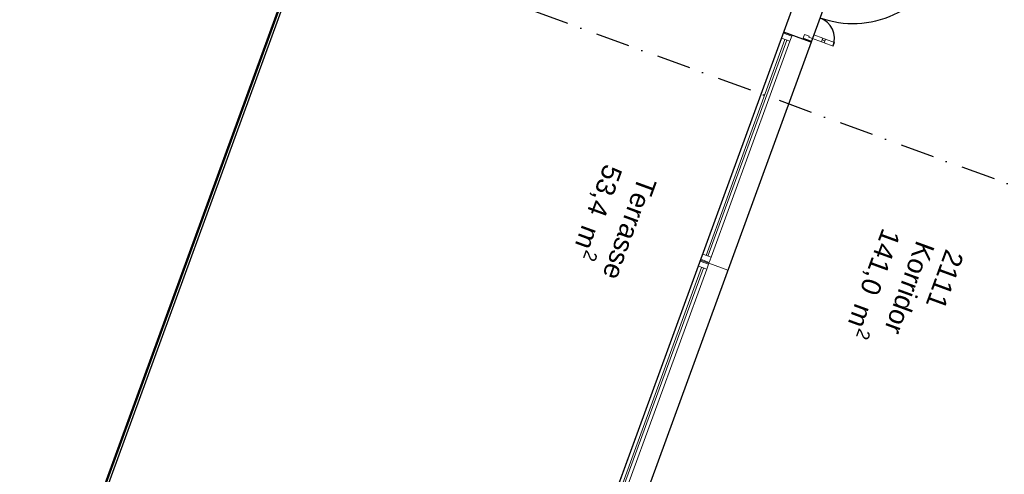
# Model space of a CAD drawing. Header units: millimetres. Extents: x 112481703 to 112588235, y 1264638581 to 1264713486.
# Tile 49 of 256: x 112503725 to 112513904, y 1264680171 to 1264684875. Entities that reach past the tile are written whole.
import ezdxf
from ezdxf.enums import TextEntityAlignment as Align

# ---------------------------------------------------------------- set-up
doc = ezdxf.new("R2010")
doc.units = ezdxf.units.MM
doc.header["$LTSCALE"] = 0.5
doc.header["$MEASUREMENT"] = 0
doc.linetypes.add('PLINE', pattern=[0])
doc.linetypes.add('Prikk & stiplet', pattern=[1340.555525, 705.555534, -352.777767, 0, -282.222223])
doc.layers.add('234- Vinduer_ dører_ porter(Nye konstruksjoner)', color=7, linetype='Continuous', lineweight=0)
for name, color, linetype in [('244- Vinduer_ dører_ foldevegger(Nye konstruksjoner)', 7, 'Continuous'), ('287- Andre rekkverk_ håndlister og fendere(Nye konstruksjoner)', 7, 'Continuous'), ('852- Snittmarkør', 7, 'Continuous'), ('862- M___Nettoareal (1-100)', 7, 'Continuous'), ('862- M___Nettoareal(Nye konstruksjoner)', 7, 'Continuous'), ('862- M___Nettoareal(Polylinje)(Nye konstruksjoner)', 7, 'Continuous')]:
    doc.layers.add(name, color=color, linetype=linetype)
doc.styles.add('GENERATED_STYLE_1', font='arial.ttf')

# ---------------------------------------------------------------- blocks, each defined once
blk = doc.blocks.new('Korridor_2111_39', base_point=(112514952, 1264678769))
at = {"layer": '862- M___Nettoareal(Polylinje)(Nye konstruksjoner)', "linetype": 'PLINE', "flags": 128}
blk.add_lwpolyline([(112519856, 1264684860), (112512911, 1264687394), (112509415, 1264677812), (112511669, 1264676989), (112511823, 1264677412), (112512957, 1264676998), (112512803, 1264676576), (112513729, 1264676238), (112513884, 1264676660), (112515018, 1264676247), (112514863, 1264675824), (112517306, 1264674933), (112516640, 1264673108), (112519082, 1264672217), (112519748, 1264674042), (112522191, 1264673151), (112522345, 1264673573), (112523479, 1264673160), (112523325, 1264672737), (112524251, 1264672399), (112524405, 1264672822), (112525775, 1264672322), (112526580, 1264674530), (112514790, 1264678831, -0.414214), (112514193, 1264680114), (112515084, 1264682556, -0.414214), (112516366, 1264683153), (112532243, 1264677361), (112530735, 1264673227), (112532613, 1264672542), (112533813, 1264675830), (112535081, 1264679305), (112528881, 1264681568), (112528692, 1264681051), (112527558, 1264681465), (112526632, 1264681802), (112525498, 1264682216), (112525687, 1264682733), (112520990, 1264684447), (112520835, 1264684024), (112519702, 1264684438)], format="xyb", close=True, dxfattribs=at)
blk = doc.blocks.new('Terrasse__43', base_point=(112508529, 1264684416))
at = {"layer": '862- M___Nettoareal(Polylinje)(Nye konstruksjoner)', "linetype": 'PLINE', "flags": 128}
blk.add_lwpolyline([(112512594, 1264687403), (112507902, 1264689115), (112504235, 1264679063), (112508927, 1264677351), (112510268, 1264681025)], close=True, dxfattribs=at)
blk = doc.blocks.new('Vindu[153]', base_point=(112557650, 1264717795))
at = {"layer": '234- Vinduer_ dører_ porter(Nye konstruksjoner)', "linetype": 'PLINE'}
for p, q in [((112510764, 1264682386), (112511625, 1264684744)), ((112510787, 1264682448), (112511602, 1264684682)), ((112510821, 1264682436), (112511636, 1264684670)), ((112511654, 1264684663), (112510839, 1264682429)), ((112511688, 1264684651), (112510873, 1264682417)), ((112511602, 1264684682), (112511621, 1264684735)), ((112511688, 1264684651), (112511602, 1264684682)), ((112511621, 1264684735), (112511625, 1264684744)), ((112511708, 1264684704), (112511621, 1264684735)), ((112511625, 1264684744), (112511711, 1264684713)), ((112511625, 1264684744), (112511711, 1264684713)), ((112511708, 1264684704), (112511688, 1264684651)), ((112511711, 1264684713), (112511708, 1264684704)), ((112511711, 1264684713), (112511906, 1264684642)), ((112511046, 1264682284), (112511906, 1264684642)), ((112510768, 1264682396), (112510787, 1264682448)), ((112510787, 1264682448), (112510873, 1264682417)), ((112510873, 1264682417), (112510854, 1264682364)), ((112510764, 1264682386), (112510768, 1264682396)), ((112510764, 1264682386), (112510851, 1264682355)), ((112510764, 1264682386), (112510851, 1264682355)), ((112510854, 1264682364), (112510768, 1264682396)), ((112510854, 1264682364), (112510851, 1264682355)), ((112510851, 1264682355), (112511046, 1264682284))]:
    blk.add_line(p, q, dxfattribs=at)
blk = doc.blocks.new('Vindu[154]', base_point=(112557650, 1264717795))
at = {"layer": '234- Vinduer_ dører_ porter(Nye konstruksjoner)', "linetype": 'PLINE'}
for p, q in [((112509904, 1264680029), (112510764, 1264682386)), ((112509927, 1264680091), (112510742, 1264682324)), ((112509960, 1264680078), (112510775, 1264682312)), ((112510742, 1264682324), (112510761, 1264682377)), ((112510828, 1264682293), (112510742, 1264682324)), ((112510761, 1264682377), (112510764, 1264682386)), ((112510847, 1264682346), (112510761, 1264682377)), ((112510764, 1264682386), (112510851, 1264682355)), ((112510764, 1264682386), (112510851, 1264682355)), ((112510847, 1264682346), (112510828, 1264682293)), ((112510851, 1264682355), (112510847, 1264682346)), ((112510851, 1264682355), (112511046, 1264682284)), ((112510794, 1264682305), (112509979, 1264680071)), ((112510828, 1264682293), (112510013, 1264680059)), ((112510186, 1264679926), (112511046, 1264682284)), ((112509907, 1264680038), (112509927, 1264680091)), ((112509927, 1264680091), (112510013, 1264680059)), ((112509904, 1264680029), (112509907, 1264680038)), ((112509904, 1264680029), (112509990, 1264679997)), ((112509904, 1264680029), (112509990, 1264679997)), ((112509994, 1264680006), (112509907, 1264680038)), ((112509994, 1264680006), (112509990, 1264679997)), ((112509990, 1264679997), (112510186, 1264679926)), ((112510013, 1264680059), (112509994, 1264680006))]:
    blk.add_line(p, q, dxfattribs=at)
blk = doc.blocks.new('Dør tofløyet med overlys[74]', base_point=(112557650, 1264717795))
at = {"layer": '234- Vinduer_ dører_ porter(Nye konstruksjoner)', "linetype": 'PLINE'}
for p, q in [((112512251, 1264685854), (112512265, 1264685894)), ((112512265, 1264685894), (112512269, 1264685904)), ((112512265, 1264685894), (112512352, 1264685863)), ((112512355, 1264685872), (112512269, 1264685904)), ((112512352, 1264685863), (112512355, 1264685872)), ((112512300, 1264685836), (112512251, 1264685854)), ((112512304, 1264685847), (112512300, 1264685836)), ((112512341, 1264685834), (112512304, 1264685847)), ((112512341, 1264685834), (112512328, 1264685796)), ((112512328, 1264685796), (112512422, 1264685762)), ((112512352, 1264685863), (112512341, 1264685834)), ((112512435, 1264685799), (112512341, 1264685834)), ((112512422, 1264685762), (112512435, 1264685799)), ((112513180, 1264685506), (112512428, 1264685781)), ((112513187, 1264685525), (112513173, 1264685488)), ((112513173, 1264685488), (112513267, 1264685453)), ((112513281, 1264685491), (112513187, 1264685525)), ((112513267, 1264685453), (112513281, 1264685491)), ((112511823, 1264684683), (112511820, 1264684673)), ((112511906, 1264684642), (112511820, 1264684673)), ((112511823, 1264684683), (112511838, 1264684723)), ((112511910, 1264684651), (112511823, 1264684683)), ((112511838, 1264684723), (112511887, 1264684705)), ((112511887, 1264684705), (112511883, 1264684694)), ((112511883, 1264684694), (112511920, 1264684680)), ((112511910, 1264684651), (112511906, 1264684642)), ((112511920, 1264684680), (112511910, 1264684651)), ((112511920, 1264684680), (112511934, 1264684718)), ((112512014, 1264684646), (112511920, 1264684680)), ((112511934, 1264684718), (112512028, 1264684683)), ((112512028, 1264684683), (112512014, 1264684646)), ((112512047, 1264684655), (112512021, 1264684665)), ((112512041, 1264684636), (112512054, 1264684674)), ((112512054, 1264684674), (112512148, 1264684640)), ((112512135, 1264684602), (112512041, 1264684636)), ((112512148, 1264684640), (112512135, 1264684602))]:
    blk.add_line(p, q, dxfattribs=at)
at = {"layer": '234- Vinduer_ dører_ porter(Nye konstruksjoner)', "linetype": 'PLINE', "flags": 128}
for points in [[(112513180, 1264685506), (112512428, 1264685781), (112512422, 1264685762), (112513173, 1264685488)], [(112513187, 1264685525), (112512435, 1264685799), (112512428, 1264685781), (112513180, 1264685506)], [(112512041, 1264684636), (112512014, 1264684646), (112512021, 1264684665), (112512047, 1264684655)], [(112512047, 1264684655), (112512021, 1264684665), (112512028, 1264684683), (112512054, 1264684674)]]:
    blk.add_lwpolyline(points, close=True, dxfattribs=at)
at = {"layer": '244- Vinduer_ dører_ foldevegger(Nye konstruksjoner)', "linetype": 'PLINE'}
for p, q in [((112512269, 1264685904), (112512073, 1264685975)), ((112512355, 1264685872), (112512269, 1264685904)), ((112512355, 1264685872), (112512269, 1264685904)), ((112511820, 1264684673), (112511625, 1264684744)), ((112511906, 1264684642), (112511820, 1264684673)), ((112511906, 1264684642), (112511820, 1264684673))]:
    blk.add_line(p, q, dxfattribs=at)
for centre, radius, start, end in [((112512341, 1264685834), 1000, 249.956, 339.956), ((112511920, 1264684680), 228, 339.956, 69.956)]:
    blk.add_arc(centre, radius, start, end, dxfattribs=at)
blk = doc.blocks.new('Label_29', base_point=(112512900, 1264682066))
at = {"layer": '862- M___Nettoareal (1-100)', "char_height": 200, "attachment_point": 1, "rotation": 249.956, "style": 'GENERATED_STYLE_1'}
for s, insert in [('\\A1;{\\pql;\\pt0,241000;\\fArial|b0|i0|c0|p0;\\W1.000000;141,0\\fArial|b0|i0|c0|p0;\\W1.000000;\\A1{\\H.66x;\\S^  ;}\\fArial|b0|i0|c0|p0;\\W1.000000; m\\fArial|b0|i0|c0|p0;\\W1.000000;\\A1{\\H.66x;\\S2^  ;}\\fArial|b0|i0|c0|p0;\\W1.000000;\\fArial|b0|i0|c0|p0;\\W1.000000;\\fArial|b0|i0|c0|p0;\\W1.000000;\\fArial|b0|i0|c0|p0;\\W1.000000;\\fArial|b0|i0|c0|p0;\\W1.000000;\\fArial|b0|i0|c0|p0;\\W1.000000;\\fArial|b0|i0|c0|p0;\\W1.000000;\\A1{\\H.66x;\\S^  ;}\\fArial|b0|i0|c0|p0;\\W1.000000;\\fArial|b0|i0|c0|p0;\\W1.000000;\\A1{\\H.66x;\\S^  ;}\\fArial|b0|i0|c0|p0;\\W1.000000;\\fArial|b0|i0|c0|p0;\\W1.000000;\\fArial|b0|i0|c0|p0;\\W1.000000;\\fArial|b0|i0|c0|p0;\\W1.000000;\\fArial|b0|i0|c0|p0;\\W1.000000;\\fArial|b0|i0|c0|p0;\\W1.000000;\\fArial|b0|i0|c0|p0;\\W1.000000;\\A1{\\H.66x;\\S^  ;}\\fArial|b0|i0|c0|p0;\\W1.000000;\\fArial|b0|i0|c0|p0;\\W1.000000;\\A1{\\H.66x;\\S^  ;}\\fArial|b0|i0|c0|p0;\\W1.000000;\\fArial|b0|i0|c0|p0;\\W1.000000;\\fArial|b0|i0|c0|p0;\\W1.000000;\\fArial|b0|i0|c0|p0;\\W1.000000;\\fArial|b0|i0|c0|p0;\\W1.000000;\\fArial|b0|i0|c0|p0;\\W1.000000;\\fArial|b0|i0|c0|p0;\\W1.000000;\\A1{\\H.66x;\\S^  ;}\\fArial|b0|i0|c0|p0;\\W1.000000;\\fArial|b0|i0|c0|p0;\\W1.000000;\\A1{\\H.66x;\\S^  ;}\\fArial|b0|i0|c0|p0;\\W1.000000;\\fArial|b0|i0|c0|p0;\\W1.000000;\\fArial|b0|i0|c0|p0;\\W1.000000;\\fArial|b0|i0|c0|p0;\\W1.000000;\\fArial|b0|i0|c0|p0;\\W1.000000;\\fArial|b0|i0|c0|p0;\\W1.000000;\\fArial|b0|i0|c0|p0;\\W1.000000;\\A1{\\H.66x;\\S^  ;}\\fArial|b0|i0|c0|p0;\\W1.000000;\\fArial|b0|i0|c0|p0;\\W1.000000;\\A1{\\H.66x;\\S^  ;}\\fArial|b0|i0|c0|p0;\\W1.000000;\\fArial|b0|i0|c0|p0;\\W1.000000;\\fArial|b0|i0|c0|p0;\\W1.000000;\\fArial|b0|i0|c0|p0;\\W1.000000;\\fArial|b0|i0|c0|p0;\\W1.000000;\\fArial|b0|i0|c0|p0;\\W1.000000;\\fArial|b0|i0|c0|p0;\\W1.000000;\\fArial|b0|i0|c0|p0;\\W1.000000;}', (112512890, 1264682640)), ('\\A1;{\\pql;\\pt0,241000;\\fArial|b0|i0|c0|p0;\\W1.000000;Korridor\\fArial|b0|i0|c0|p0;\\W1.000000;\\A1{\\H.66x;\\S^  ;}\\fArial|b0|i0|c0|p0;\\W1.000000;\\fArial|b0|i0|c0|p0;\\W1.000000;\\A1{\\H.66x;\\S^  ;}\\fArial|b0|i0|c0|p0;\\W1.000000;\\fArial|b0|i0|c0|p0;\\W1.000000;\\fArial|b0|i0|c0|p0;\\W1.000000;\\fArial|b0|i0|c0|p0;\\W1.000000;\\fArial|b0|i0|c0|p0;\\W1.000000;\\fArial|b0|i0|c0|p0;\\W1.000000;\\fArial|b0|i0|c0|p0;\\W1.000000;\\A1{\\H.66x;\\S^  ;}\\fArial|b0|i0|c0|p0;\\W1.000000;\\fArial|b0|i0|c0|p0;\\W1.000000;\\A1{\\H.66x;\\S^  ;}\\fArial|b0|i0|c0|p0;\\W1.000000;\\fArial|b0|i0|c0|p0;\\W1.000000;\\fArial|b0|i0|c0|p0;\\W1.000000;\\fArial|b0|i0|c0|p0;\\W1.000000;\\fArial|b0|i0|c0|p0;\\W1.000000;\\fArial|b0|i0|c0|p0;\\W1.000000;\\fArial|b0|i0|c0|p0;\\W1.000000;\\A1{\\H.66x;\\S^  ;}\\fArial|b0|i0|c0|p0;\\W1.000000;\\fArial|b0|i0|c0|p0;\\W1.000000;\\A1{\\H.66x;\\S^  ;}\\fArial|b0|i0|c0|p0;\\W1.000000;\\fArial|b0|i0|c0|p0;\\W1.000000;\\fArial|b0|i0|c0|p0;\\W1.000000;\\fArial|b0|i0|c0|p0;\\W1.000000;\\fArial|b0|i0|c0|p0;\\W1.000000;\\fArial|b0|i0|c0|p0;\\W1.000000;\\fArial|b0|i0|c0|p0;\\W1.000000;\\A1{\\H.66x;\\S^  ;}\\fArial|b0|i0|c0|p0;\\W1.000000;\\fArial|b0|i0|c0|p0;\\W1.000000;\\A1{\\H.66x;\\S^  ;}\\fArial|b0|i0|c0|p0;\\W1.000000;\\fArial|b0|i0|c0|p0;\\W1.000000;\\fArial|b0|i0|c0|p0;\\W1.000000;\\fArial|b0|i0|c0|p0;\\W1.000000;\\fArial|b0|i0|c0|p0;\\W1.000000;\\fArial|b0|i0|c0|p0;\\W1.000000;\\fArial|b0|i0|c0|p0;\\W1.000000;\\A1{\\H.66x;\\S^  ;}\\fArial|b0|i0|c0|p0;\\W1.000000;\\fArial|b0|i0|c0|p0;\\W1.000000;\\A1{\\H.66x;\\S^  ;}\\fArial|b0|i0|c0|p0;\\W1.000000;\\fArial|b0|i0|c0|p0;\\W1.000000;\\fArial|b0|i0|c0|p0;\\W1.000000;\\fArial|b0|i0|c0|p0;\\W1.000000;\\fArial|b0|i0|c0|p0;\\W1.000000;\\fArial|b0|i0|c0|p0;\\W1.000000;\\fArial|b0|i0|c0|p0;\\W1.000000;\\fArial|b0|i0|c0|p0;\\W1.000000;}', (112513188, 1264682532)), ('\\A1;{\\pql;\\pt0,241000;\\fArial|b0|i0|c0|p0;\\W1.000000;2111\\fArial|b0|i0|c0|p0;\\W1.000000;\\A1{\\H.66x;\\S^  ;}\\fArial|b0|i0|c0|p0;\\W1.000000;\\fArial|b0|i0|c0|p0;\\W1.000000;\\A1{\\H.66x;\\S^  ;}\\fArial|b0|i0|c0|p0;\\W1.000000;\\fArial|b0|i0|c0|p0;\\W1.000000;\\fArial|b0|i0|c0|p0;\\W1.000000;\\fArial|b0|i0|c0|p0;\\W1.000000;\\fArial|b0|i0|c0|p0;\\W1.000000;\\fArial|b0|i0|c0|p0;\\W1.000000;\\fArial|b0|i0|c0|p0;\\W1.000000;\\A1{\\H.66x;\\S^  ;}\\fArial|b0|i0|c0|p0;\\W1.000000;\\fArial|b0|i0|c0|p0;\\W1.000000;\\A1{\\H.66x;\\S^  ;}\\fArial|b0|i0|c0|p0;\\W1.000000;\\fArial|b0|i0|c0|p0;\\W1.000000;\\fArial|b0|i0|c0|p0;\\W1.000000;\\fArial|b0|i0|c0|p0;\\W1.000000;\\fArial|b0|i0|c0|p0;\\W1.000000;\\fArial|b0|i0|c0|p0;\\W1.000000;\\fArial|b0|i0|c0|p0;\\W1.000000;\\A1{\\H.66x;\\S^  ;}\\fArial|b0|i0|c0|p0;\\W1.000000;\\fArial|b0|i0|c0|p0;\\W1.000000;\\A1{\\H.66x;\\S^  ;}\\fArial|b0|i0|c0|p0;\\W1.000000;\\fArial|b0|i0|c0|p0;\\W1.000000;\\fArial|b0|i0|c0|p0;\\W1.000000;\\fArial|b0|i0|c0|p0;\\W1.000000;\\fArial|b0|i0|c0|p0;\\W1.000000;\\fArial|b0|i0|c0|p0;\\W1.000000;\\fArial|b0|i0|c0|p0;\\W1.000000;\\A1{\\H.66x;\\S^  ;}\\fArial|b0|i0|c0|p0;\\W1.000000;\\fArial|b0|i0|c0|p0;\\W1.000000;\\A1{\\H.66x;\\S^  ;}\\fArial|b0|i0|c0|p0;\\W1.000000;\\fArial|b0|i0|c0|p0;\\W1.000000;\\fArial|b0|i0|c0|p0;\\W1.000000;\\fArial|b0|i0|c0|p0;\\W1.000000;\\fArial|b0|i0|c0|p0;\\W1.000000;\\fArial|b0|i0|c0|p0;\\W1.000000;\\fArial|b0|i0|c0|p0;\\W1.000000;\\A1{\\H.66x;\\S^  ;}\\fArial|b0|i0|c0|p0;\\W1.000000;\\fArial|b0|i0|c0|p0;\\W1.000000;\\A1{\\H.66x;\\S^  ;}\\fArial|b0|i0|c0|p0;\\W1.000000;\\fArial|b0|i0|c0|p0;\\W1.000000;\\fArial|b0|i0|c0|p0;\\W1.000000;\\fArial|b0|i0|c0|p0;\\W1.000000;\\fArial|b0|i0|c0|p0;\\W1.000000;\\fArial|b0|i0|c0|p0;\\W1.000000;\\fArial|b0|i0|c0|p0;\\W1.000000;\\fArial|b0|i0|c0|p0;\\W1.000000;}', (112513490, 1264682443))]:
    blk.add_mtext(s, dxfattribs=dict(at, insert=insert))
at = {"layer": '862- M___Nettoareal (1-100)', "style": 'GENERATED_STYLE_1'}
for tag, p in [('DUMMY_108', (112512943, 1264682642)), ('DUMMY_107', (112513238, 1264682535)), ('DUMMY_106', (112513533, 1264682427))]:
    blk.add_attdef(tag, text='', height=200, rotation=249.956, dxfattribs=at).set_placement(p, align=Align.TOP_LEFT)
blk = doc.blocks.new('Label_51', base_point=(112510031, 1264682750))
at = {"layer": '862- M___Nettoareal (1-100)', "char_height": 200, "attachment_point": 1, "rotation": 249.956, "style": 'GENERATED_STYLE_1'}
for s, insert in [('\\A1;{\\pql;\\pt0,241000;\\fArial|b0|i0|c0|p0;\\W1.000000;53,4\\fArial|b0|i0|c0|p0;\\W1.000000;\\A1{\\H.66x;\\S^  ;}\\fArial|b0|i0|c0|p0;\\W1.000000; m\\fArial|b0|i0|c0|p0;\\W1.000000;\\A1{\\H.66x;\\S2^  ;}\\fArial|b0|i0|c0|p0;\\W1.000000;\\fArial|b0|i0|c0|p0;\\W1.000000;\\fArial|b0|i0|c0|p0;\\W1.000000;\\fArial|b0|i0|c0|p0;\\W1.000000;\\fArial|b0|i0|c0|p0;\\W1.000000;\\fArial|b0|i0|c0|p0;\\W1.000000;\\fArial|b0|i0|c0|p0;\\W1.000000;\\A1{\\H.66x;\\S^  ;}\\fArial|b0|i0|c0|p0;\\W1.000000;\\fArial|b0|i0|c0|p0;\\W1.000000;\\A1{\\H.66x;\\S^  ;}\\fArial|b0|i0|c0|p0;\\W1.000000;\\fArial|b0|i0|c0|p0;\\W1.000000;\\fArial|b0|i0|c0|p0;\\W1.000000;\\fArial|b0|i0|c0|p0;\\W1.000000;\\fArial|b0|i0|c0|p0;\\W1.000000;\\fArial|b0|i0|c0|p0;\\W1.000000;\\fArial|b0|i0|c0|p0;\\W1.000000;\\A1{\\H.66x;\\S^  ;}\\fArial|b0|i0|c0|p0;\\W1.000000;\\fArial|b0|i0|c0|p0;\\W1.000000;\\A1{\\H.66x;\\S^  ;}\\fArial|b0|i0|c0|p0;\\W1.000000;\\fArial|b0|i0|c0|p0;\\W1.000000;\\fArial|b0|i0|c0|p0;\\W1.000000;\\fArial|b0|i0|c0|p0;\\W1.000000;\\fArial|b0|i0|c0|p0;\\W1.000000;\\fArial|b0|i0|c0|p0;\\W1.000000;\\fArial|b0|i0|c0|p0;\\W1.000000;\\A1{\\H.66x;\\S^  ;}\\fArial|b0|i0|c0|p0;\\W1.000000;\\fArial|b0|i0|c0|p0;\\W1.000000;\\A1{\\H.66x;\\S^  ;}\\fArial|b0|i0|c0|p0;\\W1.000000;\\fArial|b0|i0|c0|p0;\\W1.000000;\\fArial|b0|i0|c0|p0;\\W1.000000;\\fArial|b0|i0|c0|p0;\\W1.000000;\\fArial|b0|i0|c0|p0;\\W1.000000;\\fArial|b0|i0|c0|p0;\\W1.000000;\\fArial|b0|i0|c0|p0;\\W1.000000;\\A1{\\H.66x;\\S^  ;}\\fArial|b0|i0|c0|p0;\\W1.000000;\\fArial|b0|i0|c0|p0;\\W1.000000;\\A1{\\H.66x;\\S^  ;}\\fArial|b0|i0|c0|p0;\\W1.000000;\\fArial|b0|i0|c0|p0;\\W1.000000;\\fArial|b0|i0|c0|p0;\\W1.000000;\\fArial|b0|i0|c0|p0;\\W1.000000;\\fArial|b0|i0|c0|p0;\\W1.000000;\\fArial|b0|i0|c0|p0;\\W1.000000;\\fArial|b0|i0|c0|p0;\\W1.000000;\\fArial|b0|i0|c0|p0;\\W1.000000;}', (112510015, 1264683305)), ('\\A1;{\\pql;\\pt0,241000;\\fArial|b0|i0|c0|p0;\\W1.000000;\\fArial|b0|i0|c0|p0;\\W1.000000;\\A1{\\H.66x;\\S^  ;}\\fArial|b0|i0|c0|p0;\\W1.000000;\\fArial|b0|i0|c0|p0;\\W1.000000;\\A1{\\H.66x;\\S^  ;}\\fArial|b0|i0|c0|p0;\\W1.000000;\\fArial|b0|i0|c0|p0;\\W1.000000;\\fArial|b0|i0|c0|p0;\\W1.000000;\\fArial|b0|i0|c0|p0;\\W1.000000;\\fArial|b0|i0|c0|p0;\\W1.000000;\\fArial|b0|i0|c0|p0;\\W1.000000;\\fArial|b0|i0|c0|p0;\\W1.000000;\\A1{\\H.66x;\\S^  ;}\\fArial|b0|i0|c0|p0;\\W1.000000;\\fArial|b0|i0|c0|p0;\\W1.000000;\\A1{\\H.66x;\\S^  ;}\\fArial|b0|i0|c0|p0;\\W1.000000;\\fArial|b0|i0|c0|p0;\\W1.000000;\\fArial|b0|i0|c0|p0;\\W1.000000;\\fArial|b0|i0|c0|p0;\\W1.000000;\\fArial|b0|i0|c0|p0;\\W1.000000;\\fArial|b0|i0|c0|p0;\\W1.000000;\\fArial|b0|i0|c0|p0;\\W1.000000;\\A1{\\H.66x;\\S^  ;}\\fArial|b0|i0|c0|p0;\\W1.000000;\\fArial|b0|i0|c0|p0;\\W1.000000;\\A1{\\H.66x;\\S^  ;}\\fArial|b0|i0|c0|p0;\\W1.000000;\\fArial|b0|i0|c0|p0;\\W1.000000;\\fArial|b0|i0|c0|p0;\\W1.000000;\\fArial|b0|i0|c0|p0;\\W1.000000;\\fArial|b0|i0|c0|p0;\\W1.000000;\\fArial|b0|i0|c0|p0;\\W1.000000;\\fArial|b0|i0|c0|p0;\\W1.000000;\\A1{\\H.66x;\\S^  ;}\\fArial|b0|i0|c0|p0;\\W1.000000;\\fArial|b0|i0|c0|p0;\\W1.000000;\\A1{\\H.66x;\\S^  ;}\\fArial|b0|i0|c0|p0;\\W1.000000;\\fArial|b0|i0|c0|p0;\\W1.000000;\\fArial|b0|i0|c0|p0;\\W1.000000;\\fArial|b0|i0|c0|p0;\\W1.000000;\\fArial|b0|i0|c0|p0;\\W1.000000;\\fArial|b0|i0|c0|p0;\\W1.000000;\\fArial|b0|i0|c0|p0;\\W1.000000;\\A1{\\H.66x;\\S^  ;}\\fArial|b0|i0|c0|p0;\\W1.000000;\\fArial|b0|i0|c0|p0;\\W1.000000;\\A1{\\H.66x;\\S^  ;}\\fArial|b0|i0|c0|p0;\\W1.000000;\\fArial|b0|i0|c0|p0;\\W1.000000;\\fArial|b0|i0|c0|p0;\\W1.000000;\\fArial|b0|i0|c0|p0;\\W1.000000;\\fArial|b0|i0|c0|p0;\\W1.000000;\\fArial|b0|i0|c0|p0;\\W1.000000;\\fArial|b0|i0|c0|p0;\\W1.000000;\\fArial|b0|i0|c0|p0;\\W1.000000;}', (112510658, 1264683092)), ('\\A1;{\\pql;\\pt0,241000;\\fArial|b0|i0|c0|p0;\\W1.000000;Terrasse\\fArial|b0|i0|c0|p0;\\W1.000000;\\A1{\\H.66x;\\S^  ;}\\fArial|b0|i0|c0|p0;\\W1.000000;\\fArial|b0|i0|c0|p0;\\W1.000000;\\A1{\\H.66x;\\S^  ;}\\fArial|b0|i0|c0|p0;\\W1.000000;\\fArial|b0|i0|c0|p0;\\W1.000000;\\fArial|b0|i0|c0|p0;\\W1.000000;\\fArial|b0|i0|c0|p0;\\W1.000000;\\fArial|b0|i0|c0|p0;\\W1.000000;\\fArial|b0|i0|c0|p0;\\W1.000000;\\fArial|b0|i0|c0|p0;\\W1.000000;\\A1{\\H.66x;\\S^  ;}\\fArial|b0|i0|c0|p0;\\W1.000000;\\fArial|b0|i0|c0|p0;\\W1.000000;\\A1{\\H.66x;\\S^  ;}\\fArial|b0|i0|c0|p0;\\W1.000000;\\fArial|b0|i0|c0|p0;\\W1.000000;\\fArial|b0|i0|c0|p0;\\W1.000000;\\fArial|b0|i0|c0|p0;\\W1.000000;\\fArial|b0|i0|c0|p0;\\W1.000000;\\fArial|b0|i0|c0|p0;\\W1.000000;\\fArial|b0|i0|c0|p0;\\W1.000000;\\A1{\\H.66x;\\S^  ;}\\fArial|b0|i0|c0|p0;\\W1.000000;\\fArial|b0|i0|c0|p0;\\W1.000000;\\A1{\\H.66x;\\S^  ;}\\fArial|b0|i0|c0|p0;\\W1.000000;\\fArial|b0|i0|c0|p0;\\W1.000000;\\fArial|b0|i0|c0|p0;\\W1.000000;\\fArial|b0|i0|c0|p0;\\W1.000000;\\fArial|b0|i0|c0|p0;\\W1.000000;\\fArial|b0|i0|c0|p0;\\W1.000000;\\fArial|b0|i0|c0|p0;\\W1.000000;\\A1{\\H.66x;\\S^  ;}\\fArial|b0|i0|c0|p0;\\W1.000000;\\fArial|b0|i0|c0|p0;\\W1.000000;\\A1{\\H.66x;\\S^  ;}\\fArial|b0|i0|c0|p0;\\W1.000000;\\fArial|b0|i0|c0|p0;\\W1.000000;\\fArial|b0|i0|c0|p0;\\W1.000000;\\fArial|b0|i0|c0|p0;\\W1.000000;\\fArial|b0|i0|c0|p0;\\W1.000000;\\fArial|b0|i0|c0|p0;\\W1.000000;\\fArial|b0|i0|c0|p0;\\W1.000000;\\A1{\\H.66x;\\S^  ;}\\fArial|b0|i0|c0|p0;\\W1.000000;\\fArial|b0|i0|c0|p0;\\W1.000000;\\A1{\\H.66x;\\S^  ;}\\fArial|b0|i0|c0|p0;\\W1.000000;\\fArial|b0|i0|c0|p0;\\W1.000000;\\fArial|b0|i0|c0|p0;\\W1.000000;\\fArial|b0|i0|c0|p0;\\W1.000000;\\fArial|b0|i0|c0|p0;\\W1.000000;\\fArial|b0|i0|c0|p0;\\W1.000000;\\fArial|b0|i0|c0|p0;\\W1.000000;\\fArial|b0|i0|c0|p0;\\W1.000000;}', (112510313, 1264683196))]:
    blk.add_mtext(s, dxfattribs=dict(at, insert=insert))
at = {"layer": '862- M___Nettoareal (1-100)', "style": 'GENERATED_STYLE_1'}
for tag, p in [('DUMMY_108', (112510067, 1264683307)), ('DUMMY_107', (112510362, 1264683199)), ('DUMMY_106', (112510658, 1264683092))]:
    blk.add_attdef(tag, text='', height=200, rotation=249.956, dxfattribs=at).set_placement(p, align=Align.TOP_LEFT)

msp = doc.modelspace()

# ---------------------------------------------------------------- linework, layer by layer
at = {"layer": '287- Andre rekkverk_ håndlister og fendere(Nye konstruksjoner)', "linetype": 'PLINE'}
for p, q in [((112507910, 1264689099), (112504251, 1264679070)), ((112504283, 1264679085), (112507925, 1264689067))]:
    msp.add_line(p, q, dxfattribs=at)
at = {"layer": '852- Snittmarkør', "linetype": 'Prikk & stiplet'}
msp.add_line((112578668, 1264659561), (112483198, 1264694392), dxfattribs=at)

# ---------------------------------------------------------------- block references
at = {"layer": '234- Vinduer_ dører_ porter(Nye konstruksjoner)', "linetype": 'PLINE'}
for name in ['Vindu[153]', 'Vindu[154]']:
    msp.add_blockref(name, (112557650, 1264717795), dxfattribs=at)
at = {"layer": '244- Vinduer_ dører_ foldevegger(Nye konstruksjoner)', "linetype": 'PLINE'}
msp.add_blockref('Dør tofløyet med overlys[74]', (112557650, 1264717795), dxfattribs=at)
at = {"layer": '862- M___Nettoareal (1-100)', "linetype": 'PLINE'}
for name, p in [('Label_51', (112510031, 1264682750)), ('Label_29', (112512900, 1264682066))]:
    msp.add_blockref(name, p, dxfattribs=at)
at = {"layer": '862- M___Nettoareal(Nye konstruksjoner)', "linetype": 'Continuous'}
for name, p in [('Terrasse__43', (112508529, 1264684416)), ('Korridor_2111_39', (112514952, 1264678769))]:
    msp.add_blockref(name, p, dxfattribs=at)

doc.saveas('drawing.dxf')
